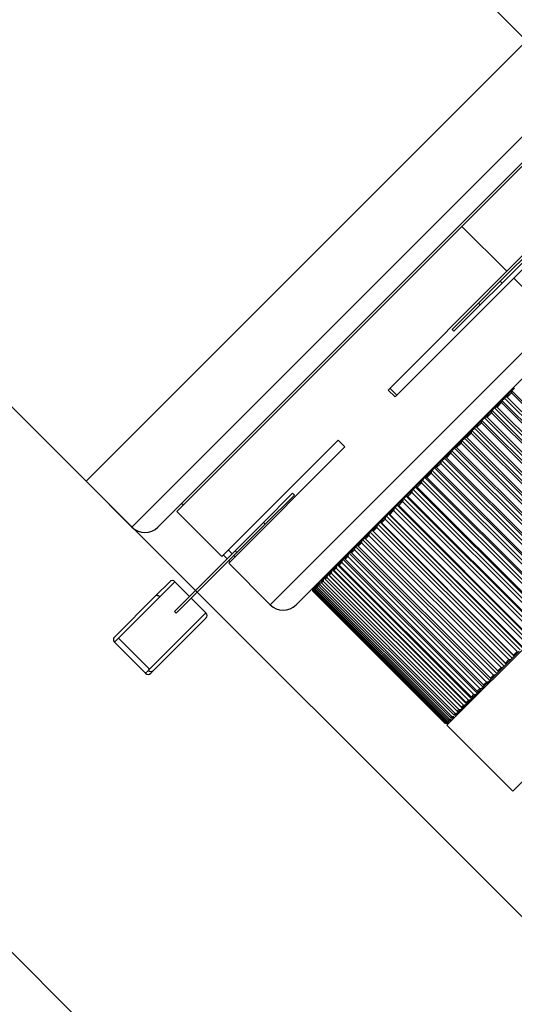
# Model space of a CAD drawing. Header units: millimetres. Extents: x 93 to 687, y 37 to 457.
# Tile 3 of 20: x 299 to 339, y 91 to 171. Entities that reach past the tile are written whole.
import ezdxf

# ---------------------------------------------------------------- set-up
doc = ezdxf.new("R2010")
doc.units = ezdxf.units.MM
doc.header["$PDSIZE"] = -1
doc.linetypes.add('SLD-Solid', pattern=[0])
doc.styles.add('SLDTEXTSTYLE0', font='TXT', dxfattribs={"width": 0.75})
doc.dimstyles.new('SLDDIMSTYLE0', dxfattribs={"dimtxt": 9, "dimasz": 3.556, "dimexe": 0, "dimexo": 0.0625, "dimgap": 2.25, "dimtad": 1, "dimdec": 0, "dimrnd": 1e-09, "dimzin": 12, "dimdsep": 46, "dimtxsty": 'SLDTEXTSTYLE0', "dimblk1": 'CLOSED', "dimblk2": 'CLOSED', "dimsah": 1, "dimcen": 0.09, "dimadec": 0, "dimazin": 3, "dimtfac": 1, "dimtofl": 0, "dimtmove": 0, "dimatfit": 3, "dimldrblk": 'CLOSED', "dimfxl": 1, "dimfrac": 2, "dimtolj": 1, "dimtzin": 12, "dimarcsym": 0})

# ---------------------------------------------------------------- blocks, each defined once
blk = doc.blocks.new('_Closed')
at = {"color": 0, "linetype": 'ByBlock', "lineweight": -2}
for p, q in [((-1, 0.166667), (0, 0)), ((-1, 0.166667), (-1, -0.166667)), ((0, 0), (-1, -0.166667)), ((0, 0), (-1, 0))]:
    blk.add_line(p, q, dxfattribs=at)
blk = doc.blocks.new('_D')
at = {"color": 0, "linetype": 'SLD-Solid', "lineweight": -2}
for p, q in [((236.264, 202.778), (213.276, 179.783)), ((327.193, 65.901), (215.791, 177.269)), ((360.95, 94.638), (329.708, 63.387))]:
    blk.add_line(p, q, dxfattribs=at)
at = {"layer": 'Defpoints', "color": 0, "linetype": 'SLD-Solid'}
for p in [(236.308, 202.823), (213.276, 179.783), (360.994, 94.683)]:
    blk.add_point(p, dxfattribs=at)
at = {"color": 0, "linetype": 'SLD-Solid', "lineweight": -2, "xscale": 3.556, "yscale": 3.556, "zscale": 3.556}
for p, rotation in [((213.276, 179.783), 135.0087284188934), ((329.708, 63.387), 315.0087284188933)]:
    blk.add_blockref('_Closed', p, dxfattribs=dict(at, rotation=rotation))
at = {"color": 0, "linetype": 'SLD-Solid', "lineweight": 18, "insert": (267.032, 141.951), "char_height": 9, "attachment_point": 2, "rotation": 315.00873, "style": 'SLDTEXTSTYLE0'}
blk.add_mtext('\\A1;165', dxfattribs=at)
blk = doc.blocks.new('_D_4')
at = {"color": 0, "linetype": 'SLD-Solid', "lineweight": -2}
for p, q in [((340.302, 169.56), (402.644, 107.237)), ((304.245, 133.492), (366.587, 71.169)), ((400.13, 104.722), (369.101, 73.684))]:
    blk.add_line(p, q, dxfattribs=at)
at = {"layer": 'Defpoints', "color": 0, "linetype": 'SLD-Solid'}
for p in [(340.258, 169.604), (304.201, 133.536), (366.587, 71.169)]:
    blk.add_point(p, dxfattribs=at)
at = {"color": 0, "linetype": 'SLD-Solid', "lineweight": -2, "xscale": 3.556, "yscale": 3.556, "zscale": 3.556}
for p, rotation in [((402.644, 107.237), 45.00872841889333), ((366.587, 71.169), 225.0087284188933)]:
    blk.add_blockref('_Closed', p, dxfattribs=dict(at, rotation=rotation))
at = {"color": 0, "linetype": 'SLD-Solid', "lineweight": 18, "insert": (376.994, 97.491), "char_height": 9, "attachment_point": 2, "rotation": 45.00873, "style": 'SLDTEXTSTYLE0'}
blk.add_mtext('\\A1;51', dxfattribs=at)

msp = doc.modelspace()

# ---------------------------------------------------------------- linework, layer by layer
at = {"color": 7, "linetype": 'SLD-Solid', "lineweight": 25}
for p, q in [((300.74, 209.11), (340.258, 169.604)), ((236.308, 201.408), (304.201, 133.536)), ((304.201, 133.536), (340.258, 169.604)), ((340.258, 169.604), (304.201, 133.536)), ((307.949, 129.789), (344.006, 165.857)), ((344.006, 163.736), (310.07, 129.79)), ((334.958, 154.402), (342.734, 162.18)), ((311.626, 131.063), (334.958, 154.402)), ((334.958, 154.402), (338.635, 150.726)), ((338.101, 149.908), (340.975, 152.783)), ((338.242, 149.767), (341.116, 152.641)), ((338.635, 150.726), (340.501, 152.592)), ((339.201, 150.16), (341.067, 152.027)), ((328.919, 141.006), (338.635, 150.726)), ((329.485, 140.441), (339.201, 150.16)), ((339.201, 150.16), (342.596, 146.766)), ((336.309, 148.116), (338.101, 149.908)), ((336.45, 147.974), (338.242, 149.767)), ((338.101, 149.908), (338.242, 149.767)), ((334.153, 145.959), (336.309, 148.116)), ((334.295, 145.818), (336.45, 147.974)), ((336.309, 148.116), (336.45, 147.974)), ((319.264, 123.427), (342.596, 146.766)), ((334.153, 145.959), (334.295, 145.818)), ((343.126, 145.175), (321.385, 123.427)), ((329.058, 141.145), (329.624, 140.58)), ((339.044, 140.951), (339.25, 141.156)), ((329.485, 140.441), (328.919, 141.006)), ((338.238, 140.144), (338.446, 140.353)), ((338.446, 140.353), (338.523, 140.429)), ((338.446, 140.353), (349.408, 129.394)), ((338.523, 140.429), (338.998, 140.905)), ((339.023, 140.788), (338.67, 140.435)), ((338.67, 140.435), (349.49, 129.618)), ((338.998, 140.905), (339.044, 140.951)), ((349.844, 129.971), (339.023, 140.788)), ((339.044, 140.951), (350.006, 129.992)), ((337.422, 139.328), (337.633, 139.539)), ((337.633, 139.539), (337.706, 139.612)), ((337.633, 139.539), (348.595, 128.581)), ((337.706, 139.612), (338.187, 140.093)), ((338.207, 139.972), (337.849, 139.614)), ((337.849, 139.614), (348.669, 128.796)), ((338.187, 140.093), (338.238, 140.144)), ((349.027, 129.154), (338.207, 139.972)), ((338.238, 140.144), (349.2, 129.186)), ((336.601, 138.507), (336.813, 138.719)), ((336.813, 138.719), (336.881, 138.787)), ((336.813, 138.719), (347.775, 127.76)), ((336.881, 138.787), (337.367, 139.273)), ((337.381, 139.146), (337.021, 138.785)), ((337.021, 138.785), (347.841, 127.968)), ((337.367, 139.273), (337.422, 139.328)), ((348.202, 128.329), (337.381, 139.146)), ((337.422, 139.328), (348.384, 128.37)), ((335.777, 137.683), (335.99, 137.895)), ((335.99, 137.895), (336.054, 137.959)), ((335.99, 137.895), (346.951, 126.937)), ((336.054, 137.959), (336.541, 138.446)), ((336.551, 138.315), (336.189, 137.953)), ((336.189, 137.953), (347.009, 127.136)), ((336.541, 138.446), (336.601, 138.507)), ((347.371, 127.498), (336.551, 138.315)), ((336.601, 138.507), (347.563, 127.548)), ((334.954, 136.86), (335.166, 137.071)), ((335.166, 137.071), (335.226, 137.131)), ((335.166, 137.071), (346.128, 126.113)), ((335.226, 137.131), (335.712, 137.618)), ((335.718, 137.482), (335.356, 137.12)), ((335.356, 137.12), (346.177, 126.303)), ((335.712, 137.618), (335.777, 137.683)), ((346.538, 126.665), (335.718, 137.482)), ((335.777, 137.683), (346.739, 126.724)), ((315.303, 127.386), (324.822, 136.908)), ((315.869, 126.821), (325.387, 136.342)), ((325.387, 136.342), (324.822, 136.908)), ((334.135, 136.04), (334.345, 136.251)), ((334.345, 136.251), (334.4, 136.306)), ((334.345, 136.251), (345.307, 125.292)), ((334.4, 136.306), (334.885, 136.79)), ((334.887, 136.65), (334.526, 136.29)), ((334.526, 136.29), (345.347, 125.473)), ((334.885, 136.79), (334.954, 136.86)), ((345.707, 125.833), (334.887, 136.65)), ((334.954, 136.86), (345.916, 125.901)), ((333.323, 135.228), (333.531, 135.436)), ((333.531, 135.436), (333.581, 135.486)), ((333.531, 135.436), (344.493, 124.478)), ((333.581, 135.486), (334.062, 135.967)), ((334.059, 135.823), (333.702, 135.466)), ((333.702, 135.466), (344.523, 124.648)), ((344.88, 125.006), (334.059, 135.823)), ((334.062, 135.967), (334.135, 136.04)), ((334.135, 136.04), (345.097, 125.082)), ((332.521, 134.426), (332.727, 134.631)), ((332.727, 134.631), (332.772, 134.676)), ((332.727, 134.631), (343.688, 123.673)), ((332.772, 134.676), (333.246, 135.151)), ((333.24, 135.003), (332.887, 134.65)), ((332.887, 134.65), (343.708, 123.833)), ((344.06, 124.186), (333.24, 135.003)), ((333.246, 135.151), (333.323, 135.228)), ((333.323, 135.228), (344.285, 124.269)), ((331.733, 133.638), (331.935, 133.839)), ((331.935, 133.839), (331.974, 133.879)), ((331.935, 133.839), (342.897, 122.881)), ((331.974, 133.879), (332.441, 134.346)), ((332.432, 134.195), (332.085, 133.848)), ((332.085, 133.848), (342.905, 123.03)), ((343.252, 123.378), (332.432, 134.195)), ((332.441, 134.346), (332.521, 134.426)), ((332.521, 134.426), (343.483, 123.467)), ((354.317, 134.163), (333.725, 113.565)), ((307.949, 129.789), (304.201, 133.536)), ((330.962, 132.866), (331.159, 133.063)), ((331.159, 133.063), (331.193, 133.097)), ((331.159, 133.063), (342.12, 122.104)), ((331.193, 133.097), (331.65, 133.554)), ((331.638, 133.4), (331.297, 133.06)), ((331.297, 133.06), (342.118, 122.243)), ((342.458, 122.583), (331.638, 133.4)), ((331.65, 133.554), (331.733, 133.638)), ((331.733, 133.638), (342.695, 122.679)), ((321.101, 132.55), (318.721, 130.168)), ((321.243, 132.408), (318.862, 130.027)), ((321.101, 132.55), (321.243, 132.408)), ((330.21, 132.114), (330.401, 132.305)), ((330.401, 132.305), (330.43, 132.334)), ((330.401, 132.305), (341.363, 121.347)), ((330.43, 132.334), (330.876, 132.78)), ((330.861, 132.623), (330.529, 132.292)), ((330.529, 132.292), (341.349, 121.474)), ((341.681, 121.806), (330.861, 132.623)), ((330.876, 132.78), (330.962, 132.866)), ((330.962, 132.866), (341.924, 121.907)), ((312.015, 131.735), (312.156, 131.593)), ((329.481, 131.384), (329.666, 131.57)), ((329.666, 131.57), (329.689, 131.593)), ((329.666, 131.57), (340.628, 120.611)), ((329.689, 131.593), (330.122, 132.026)), ((330.104, 131.866), (329.782, 131.545)), ((329.782, 131.545), (340.603, 120.727)), ((340.924, 121.049), (330.104, 131.866)), ((330.122, 132.026), (330.21, 132.114)), ((330.21, 132.114), (341.172, 121.155)), ((311.626, 131.063), (315.303, 127.386)), ((328.685, 130.589), (328.777, 130.681)), ((328.777, 130.681), (328.956, 130.859)), ((328.777, 130.681), (339.739, 119.722)), ((328.956, 130.859), (328.973, 130.876)), ((328.956, 130.859), (339.918, 119.901)), ((328.973, 130.876), (329.391, 131.294)), ((329.371, 131.133), (329.06, 130.822)), ((329.06, 130.822), (339.88, 120.005)), ((340.191, 120.316), (329.371, 131.133)), ((329.391, 131.294), (329.481, 131.384)), ((329.481, 131.384), (340.443, 120.426)), ((318.721, 130.168), (316.403, 127.85)), ((318.862, 130.027), (316.544, 127.709)), ((318.862, 130.027), (318.721, 130.168)), ((327.625, 129.528), (328.009, 129.912)), ((328.009, 129.912), (328.102, 130.005)), ((328.102, 130.005), (328.273, 130.176)), ((328.102, 130.005), (339.064, 119.047)), ((328.273, 130.176), (328.284, 130.187)), ((328.273, 130.176), (339.235, 119.218)), ((328.284, 130.187), (328.685, 130.589)), ((328.664, 130.426), (328.365, 130.127)), ((328.365, 130.127), (339.186, 119.31)), ((339.484, 119.609), (328.664, 130.426)), ((327, 128.902), (327.363, 129.266)), ((327.34, 129.101), (327.069, 128.831)), ((338.16, 118.284), (327.34, 129.101)), ((327.363, 129.266), (327.458, 129.361)), ((327.458, 129.361), (327.62, 129.523)), ((327.458, 129.361), (338.419, 118.402)), ((327.62, 129.523), (327.625, 129.528)), ((327.62, 129.523), (338.582, 118.565)), ((327.986, 129.748), (327.701, 129.463)), ((327.701, 129.463), (338.521, 118.645)), ((338.806, 118.931), (327.986, 129.748)), ((326.272, 128.174), (326.409, 128.312)), ((326.409, 128.312), (326.752, 128.655)), ((326.728, 128.489), (326.473, 128.234)), ((326.473, 128.234), (337.293, 117.417)), ((337.548, 117.672), (326.728, 128.489)), ((326.752, 128.655), (326.847, 128.749)), ((326.847, 128.749), (327, 128.902)), ((326.847, 128.749), (337.809, 117.791)), ((327.069, 128.831), (337.89, 118.014)), ((359.713, 128.769), (339.121, 108.171)), ((316.403, 127.85), (311.427, 122.872)), ((316.544, 127.709), (311.568, 122.731)), ((315.743, 127.189), (315.424, 127.508)), ((315.834, 127.917), (316.152, 127.599)), ((316.293, 127.457), (316.399, 127.351)), ((316.544, 127.709), (316.403, 127.85)), ((325.344, 127.246), (325.64, 127.543)), ((325.616, 127.377), (325.396, 127.156)), ((336.436, 116.56), (325.616, 127.377)), ((325.64, 127.543), (325.735, 127.637)), ((325.735, 127.637), (325.857, 127.759)), ((325.735, 127.637), (336.697, 116.679)), ((325.857, 127.759), (326.177, 128.079)), ((326.152, 127.914), (325.914, 127.675)), ((325.914, 127.675), (336.735, 116.858)), ((336.973, 117.096), (326.152, 127.914)), ((326.177, 128.079), (326.272, 128.174)), ((326.272, 128.174), (337.234, 117.216)), ((315.869, 126.821), (319.264, 123.427)), ((315.99, 126.942), (315.884, 127.048)), ((324.445, 126.347), (324.691, 126.593)), ((324.691, 126.593), (324.784, 126.687)), ((324.784, 126.687), (324.873, 126.775)), ((324.784, 126.687), (335.746, 115.728)), ((324.873, 126.775), (325.144, 127.047)), ((325.121, 126.882), (324.919, 126.679)), ((324.919, 126.679), (335.739, 115.862)), ((335.941, 116.064), (325.121, 126.882)), ((325.144, 127.047), (325.239, 127.141)), ((325.239, 127.141), (325.344, 127.246)), ((325.239, 127.141), (336.2, 116.182)), ((325.396, 127.156), (336.216, 116.339)), ((323.728, 125.63), (323.92, 125.822)), ((323.92, 125.822), (324.01, 125.912)), ((324.01, 125.912), (324.063, 125.965)), ((324.01, 125.912), (334.972, 114.953)), ((324.063, 125.965), (324.282, 126.184)), ((324.261, 126.021), (324.098, 125.859)), ((324.098, 125.859), (334.919, 115.042)), ((335.081, 115.204), (324.261, 126.021)), ((324.282, 126.184), (324.374, 126.276)), ((324.374, 126.276), (324.445, 126.347)), ((324.374, 126.276), (335.336, 115.318)), ((324.668, 126.429), (324.486, 126.246)), ((324.486, 126.246), (335.306, 115.429)), ((335.489, 115.612), (324.668, 126.429)), ((309.906, 124.18), (311.037, 125.311)), ((311.461, 125.312), (310.224, 124.074)), ((312.664, 124.11), (311.461, 125.312)), ((322.921, 124.964), (322.992, 124.893)), ((323.017, 124.919), (323.121, 125.023)), ((323.121, 125.023), (323.204, 125.106)), ((323.204, 125.106), (323.338, 125.239)), ((323.322, 125.083), (323.223, 124.983)), ((323.223, 124.983), (334.044, 114.166)), ((334.143, 114.266), (323.322, 125.083)), ((323.442, 125.343), (323.604, 125.506)), ((323.587, 125.347), (323.466, 125.226)), ((323.466, 125.226), (334.286, 114.409)), ((334.407, 114.53), (323.587, 125.347)), ((323.604, 125.506), (323.693, 125.594)), ((323.693, 125.594), (323.728, 125.63)), ((323.693, 125.594), (323.754, 125.533)), ((323.9, 125.66), (323.758, 125.518)), ((323.758, 125.518), (334.578, 114.701)), ((334.72, 114.843), (323.9, 125.66)), ((306.512, 120.785), (309.906, 124.18)), ((322.764, 124.665), (322.777, 124.678)), ((322.774, 124.534), (322.765, 124.525)), ((322.765, 124.525), (333.585, 113.708)), ((333.595, 113.717), (322.774, 124.534)), ((322.777, 124.678), (322.797, 124.698)), ((322.797, 124.698), (322.84, 124.742)), ((322.834, 124.594), (322.801, 124.562)), ((322.801, 124.562), (333.622, 113.744)), ((333.654, 113.777), (322.834, 124.594)), ((322.84, 124.742), (322.881, 124.783)), ((322.881, 124.783), (322.955, 124.856)), ((322.945, 124.705), (322.89, 124.65)), ((322.89, 124.65), (333.711, 113.833)), ((333.766, 113.888), (322.945, 124.705)), ((323.108, 124.869), (323.031, 124.791)), ((323.031, 124.791), (333.851, 113.974)), ((333.929, 114.051), (323.108, 124.869)), ((310.224, 124.074), (306.844, 120.693)), ((314.007, 122.766), (312.805, 123.968)), ((309.39, 118.148), (314.007, 122.766)), ((311.568, 122.731), (311.427, 122.872)), ((314.008, 122.342), (309.7, 118.033)), ((306.844, 120.693), (306.512, 120.361)), ((306.512, 120.361), (309.058, 117.816)), ((309.39, 118.148), (306.844, 120.693)), ((339.186, 119.31), (339.484, 119.609)), ((339.647, 119.63), (339.246, 119.229)), ((338.419, 118.402), (338.582, 118.565)), ((338.521, 118.645), (338.806, 118.931)), ((338.582, 118.565), (338.587, 118.57)), ((338.97, 118.953), (338.587, 118.57)), ((338.97, 118.953), (339.064, 119.047)), ((339.064, 119.047), (339.235, 119.218)), ((339.235, 119.218), (339.246, 119.229)), ((309.058, 117.816), (309.296, 118.053)), ((309.296, 118.053), (309.39, 118.148)), ((309.7, 118.033), (309.483, 117.816)), ((337.714, 117.696), (337.809, 117.791)), ((337.809, 117.791), (337.961, 117.944)), ((337.89, 118.014), (338.16, 118.284)), ((338.325, 118.308), (337.961, 117.944)), ((338.325, 118.308), (338.419, 118.402)), ((336.735, 116.858), (336.973, 117.096)), ((337.139, 117.121), (336.818, 116.801)), ((337.139, 117.121), (337.234, 117.216)), ((337.234, 117.216), (337.371, 117.353)), ((337.293, 117.417), (337.548, 117.672)), ((337.714, 117.696), (337.371, 117.353)), ((336.106, 116.088), (335.834, 115.816)), ((336.106, 116.088), (336.2, 116.182)), ((336.2, 116.182), (336.305, 116.287)), ((336.216, 116.339), (336.436, 116.56)), ((336.602, 116.584), (336.305, 116.287)), ((336.602, 116.584), (336.697, 116.679)), ((336.697, 116.679), (336.818, 116.801)), ((335.244, 115.226), (335.336, 115.318)), ((335.306, 115.429), (335.489, 115.612)), ((335.336, 115.318), (335.407, 115.389)), ((335.653, 115.635), (335.407, 115.389)), ((335.653, 115.635), (335.746, 115.728)), ((335.739, 115.862), (335.941, 116.064)), ((335.746, 115.728), (335.834, 115.816)), ((334.286, 114.409), (334.407, 114.53)), ((334.566, 114.548), (334.403, 114.385)), ((334.566, 114.548), (334.654, 114.636)), ((334.578, 114.701), (334.72, 114.843)), ((334.593, 114.697), (334.654, 114.636)), ((334.654, 114.636), (334.69, 114.672)), ((334.881, 114.863), (334.69, 114.672)), ((334.881, 114.863), (334.972, 114.953)), ((334.919, 115.042), (335.081, 115.204)), ((334.972, 114.953), (335.025, 115.007)), ((335.244, 115.226), (335.025, 115.007)), ((333.585, 113.708), (333.595, 113.717)), ((333.622, 113.744), (333.654, 113.777)), ((333.711, 113.833), (333.766, 113.888)), ((333.739, 113.72), (333.726, 113.707)), ((333.802, 113.783), (333.758, 113.74)), ((333.917, 113.898), (333.843, 113.824)), ((333.851, 113.974), (333.929, 114.051)), ((334.083, 114.064), (333.979, 113.96)), ((334.044, 114.166), (334.143, 114.266)), ((334.3, 114.281), (334.166, 114.147)), ((334.215, 114.197), (334.286, 114.126)), ((333.725, 113.565), (339.121, 108.171))]:
    msp.add_line(p, q, dxfattribs=at)
at = {"color": 7, "linetype": 'SLD-Solid', "lineweight": 25, "flags": 128}
msp.add_lwpolyline([(309.906, 124.18), (309.931, 124.197), (309.963, 124.205), (310.001, 124.203), (310.043, 124.193), (310.089, 124.174), (310.135, 124.147), (310.181, 124.113), (310.224, 124.074)], dxfattribs=at)
at = {"color": 7, "linetype": 'SLD-Solid', "lineweight": 25}
for centre, radius, start, end in [((309.009, 130.85), 1.5, 225.00873, 315.00873), ((311.249, 125.099), 0.3, 45.00873, 135.00873), ((320.324, 124.488), 1.5, 225.00873, 315.00873), ((313.795, 122.554), 0.3, 315.00873, 45.00873), ((306.725, 120.573), 0.3, 135.00873, 225.00873), ((309.271, 118.028), 0.3, 225.00873, 315.00873), ((309.508, 118.246), 0.287, 222.27108, 311.98047)]:
    msp.add_arc(centre, radius, start, end, dxfattribs=at)
for points in [[(338.67, 140.435), (338.642, 140.434), (338.593, 140.432), (338.544, 140.43), (338.523, 140.429)], [(338.998, 140.905), (339.003, 140.883), (339.011, 140.844), (339.02, 140.806), (339.023, 140.788)], [(337.849, 139.614), (337.822, 139.613), (337.774, 139.613), (337.727, 139.612), (337.706, 139.612)], [(338.187, 140.093), (338.191, 140.071), (338.197, 140.03), (338.204, 139.989), (338.207, 139.972)], [(337.021, 138.785), (336.995, 138.786), (336.948, 138.786), (336.902, 138.787), (336.881, 138.787)], [(337.367, 139.273), (337.369, 139.249), (337.374, 139.207), (337.379, 139.165), (337.381, 139.146)], [(336.189, 137.953), (336.164, 137.954), (336.119, 137.956), (336.074, 137.958), (336.054, 137.959)], [(336.541, 138.446), (336.543, 138.422), (336.546, 138.378), (336.549, 138.334), (336.551, 138.315)], [(335.356, 137.12), (335.332, 137.122), (335.288, 137.126), (335.245, 137.129), (335.226, 137.131)], [(335.712, 137.618), (335.713, 137.593), (335.715, 137.547), (335.717, 137.502), (335.718, 137.482)], [(334.526, 136.29), (334.503, 136.293), (334.461, 136.298), (334.419, 136.303), (334.4, 136.306)], [(334.885, 136.79), (334.885, 136.764), (334.886, 136.718), (334.886, 136.671), (334.887, 136.65)], [(333.702, 135.466), (333.68, 135.469), (333.639, 135.476), (333.599, 135.483), (333.581, 135.486)], [(334.062, 135.967), (334.062, 135.94), (334.061, 135.892), (334.06, 135.844), (334.059, 135.823)], [(332.887, 134.65), (332.866, 134.655), (332.827, 134.664), (332.788, 134.672), (332.772, 134.676)], [(333.246, 135.151), (333.245, 135.124), (333.243, 135.074), (333.241, 135.025), (333.24, 135.003)], [(332.085, 133.848), (332.064, 133.853), (332.027, 133.864), (331.99, 133.874), (331.974, 133.879)], [(332.441, 134.346), (332.439, 134.318), (332.436, 134.267), (332.433, 134.217), (332.432, 134.195)], [(331.297, 133.06), (331.278, 133.067), (331.243, 133.079), (331.208, 133.091), (331.193, 133.097)], [(331.65, 133.554), (331.648, 133.526), (331.644, 133.474), (331.639, 133.423), (331.638, 133.4)], [(330.529, 132.292), (330.511, 132.299), (330.477, 132.314), (330.444, 132.328), (330.43, 132.334)], [(330.876, 132.78), (330.873, 132.751), (330.868, 132.698), (330.863, 132.646), (330.861, 132.623)], [(329.782, 131.545), (329.765, 131.553), (329.734, 131.57), (329.703, 131.585), (329.689, 131.593)], [(330.122, 132.026), (330.118, 131.996), (330.112, 131.943), (330.107, 131.89), (330.104, 131.866)], [(329.06, 130.822), (329.044, 130.832), (329.015, 130.85), (328.985, 130.868), (328.973, 130.876)], [(329.391, 131.294), (329.387, 131.264), (329.38, 131.21), (329.374, 131.157), (329.371, 131.133)], [(328.009, 129.912), (328.004, 129.881), (327.997, 129.826), (327.989, 129.772), (327.986, 129.748)], [(328.365, 130.127), (328.35, 130.138), (328.323, 130.158), (328.296, 130.178), (328.284, 130.187)], [(328.685, 130.589), (328.681, 130.558), (328.674, 130.504), (328.667, 130.45), (328.664, 130.426)], [(327.363, 129.266), (327.359, 129.235), (327.351, 129.18), (327.343, 129.125), (327.34, 129.101)], [(327.701, 129.463), (327.687, 129.475), (327.662, 129.497), (327.636, 129.519), (327.625, 129.528)], [(326.473, 128.234), (326.461, 128.249), (326.44, 128.275), (326.419, 128.3), (326.409, 128.312)], [(326.752, 128.655), (326.747, 128.624), (326.739, 128.569), (326.731, 128.513), (326.728, 128.489)], [(327.069, 128.831), (327.056, 128.844), (327.033, 128.868), (327.01, 128.892), (327, 128.902)], [(325.64, 127.543), (325.636, 127.512), (325.628, 127.457), (325.62, 127.401), (325.616, 127.377)], [(325.914, 127.675), (325.904, 127.691), (325.884, 127.719), (325.865, 127.747), (325.857, 127.759)], [(326.177, 128.079), (326.172, 128.048), (326.164, 127.993), (326.156, 127.938), (326.152, 127.914)], [(324.691, 126.593), (324.687, 126.563), (324.679, 126.508), (324.672, 126.453), (324.668, 126.429)], [(324.919, 126.679), (324.91, 126.697), (324.895, 126.729), (324.879, 126.761), (324.873, 126.775)], [(325.144, 127.047), (325.14, 127.016), (325.132, 126.961), (325.124, 126.906), (325.121, 126.882)], [(325.396, 127.156), (325.386, 127.173), (325.369, 127.203), (325.351, 127.233), (325.344, 127.246)], [(323.92, 125.822), (323.916, 125.791), (323.909, 125.738), (323.903, 125.684), (323.9, 125.66)], [(324.098, 125.859), (324.092, 125.879), (324.08, 125.914), (324.068, 125.95), (324.063, 125.965)], [(324.282, 126.184), (324.278, 126.154), (324.271, 126.1), (324.264, 126.045), (324.261, 126.021)], [(324.486, 126.246), (324.478, 126.265), (324.465, 126.299), (324.451, 126.333), (324.445, 126.347)], [(323.121, 125.023), (323.119, 124.994), (323.114, 124.943), (323.11, 124.891), (323.108, 124.869)], [(323.223, 124.983), (323.22, 125.006), (323.213, 125.047), (323.207, 125.088), (323.204, 125.106)], [(323.338, 125.239), (323.335, 125.21), (323.33, 125.158), (323.325, 125.106), (323.322, 125.083)], [(323.466, 125.226), (323.461, 125.248), (323.453, 125.287), (323.445, 125.326), (323.442, 125.343)], [(323.604, 125.506), (323.601, 125.476), (323.595, 125.423), (323.589, 125.37), (323.587, 125.347)], [(323.758, 125.518), (323.752, 125.539), (323.742, 125.576), (323.733, 125.614), (323.728, 125.63)], [(322.765, 124.525), (322.764, 124.551), (322.764, 124.598), (322.764, 124.645), (322.764, 124.665)], [(322.801, 124.562), (322.8, 124.587), (322.799, 124.633), (322.797, 124.678), (322.797, 124.698)], [(322.84, 124.742), (322.839, 124.714), (322.837, 124.665), (322.835, 124.615), (322.834, 124.594)], [(322.89, 124.65), (322.889, 124.675), (322.885, 124.719), (322.882, 124.763), (322.881, 124.783)], [(322.955, 124.856), (322.953, 124.828), (322.95, 124.778), (322.947, 124.728), (322.945, 124.705)], [(323.031, 124.791), (323.028, 124.815), (323.024, 124.858), (323.019, 124.9), (323.017, 124.919)], [(339.246, 119.229), (339.234, 119.244), (339.215, 119.271), (339.195, 119.298), (339.186, 119.31)], [(338.587, 118.57), (338.575, 118.584), (338.553, 118.609), (338.531, 118.634), (338.521, 118.645)], [(338.806, 118.931), (338.837, 118.935), (338.892, 118.942), (338.946, 118.95), (338.97, 118.953)], [(337.961, 117.944), (337.948, 117.957), (337.924, 117.98), (337.9, 118.003), (337.89, 118.014)], [(338.16, 118.284), (338.191, 118.288), (338.246, 118.296), (338.301, 118.304), (338.325, 118.308)], [(336.973, 117.096), (337.004, 117.101), (337.059, 117.109), (337.114, 117.117), (337.139, 117.121)], [(337.371, 117.353), (337.357, 117.365), (337.331, 117.386), (337.305, 117.408), (337.293, 117.417)], [(337.548, 117.672), (337.579, 117.676), (337.634, 117.684), (337.689, 117.693), (337.714, 117.696)], [(335.941, 116.064), (335.972, 116.069), (336.027, 116.077), (336.082, 116.085), (336.106, 116.088)], [(336.305, 116.287), (336.289, 116.297), (336.259, 116.314), (336.229, 116.332), (336.216, 116.339)], [(336.436, 116.56), (336.467, 116.564), (336.523, 116.572), (336.578, 116.581), (336.602, 116.584)], [(336.818, 116.801), (336.803, 116.811), (336.775, 116.831), (336.747, 116.85), (336.735, 116.858)], [(335.407, 115.389), (335.388, 115.396), (335.355, 115.41), (335.321, 115.423), (335.306, 115.429)], [(335.489, 115.612), (335.519, 115.616), (335.574, 115.624), (335.629, 115.631), (335.653, 115.635)], [(335.834, 115.816), (335.817, 115.825), (335.785, 115.84), (335.753, 115.856), (335.739, 115.862)], [(334.407, 114.53), (334.437, 114.533), (334.49, 114.539), (334.543, 114.545), (334.566, 114.548)], [(334.69, 114.672), (334.669, 114.677), (334.632, 114.687), (334.595, 114.697), (334.578, 114.701)], [(334.72, 114.843), (334.75, 114.847), (334.804, 114.853), (334.858, 114.86), (334.881, 114.863)], [(335.025, 115.007), (335.005, 115.013), (334.97, 115.025), (334.934, 115.036), (334.919, 115.042)], [(335.081, 115.204), (335.112, 115.208), (335.166, 115.216), (335.22, 115.223), (335.244, 115.226)], [(333.726, 113.707), (333.699, 113.707), (333.653, 113.707), (333.606, 113.708), (333.585, 113.708)], [(333.595, 113.717), (333.621, 113.718), (333.669, 113.719), (333.718, 113.719), (333.739, 113.72)], [(333.758, 113.74), (333.733, 113.74), (333.687, 113.742), (333.642, 113.744), (333.622, 113.744)], [(333.654, 113.777), (333.682, 113.778), (333.731, 113.78), (333.78, 113.782), (333.802, 113.783)], [(333.843, 113.824), (333.818, 113.826), (333.774, 113.829), (333.73, 113.832), (333.711, 113.833)], [(333.766, 113.888), (333.794, 113.89), (333.844, 113.893), (333.894, 113.897), (333.917, 113.898)], [(333.979, 113.96), (333.955, 113.963), (333.913, 113.967), (333.87, 113.972), (333.851, 113.974)], [(333.929, 114.051), (333.957, 114.054), (334.009, 114.058), (334.06, 114.062), (334.083, 114.064)], [(334.166, 114.147), (334.143, 114.151), (334.102, 114.157), (334.061, 114.163), (334.044, 114.166)], [(334.143, 114.266), (334.172, 114.268), (334.224, 114.274), (334.277, 114.279), (334.3, 114.281)], [(334.403, 114.385), (334.382, 114.389), (334.342, 114.397), (334.303, 114.405), (334.286, 114.409)]]:
    msp.add_open_spline(points, degree=3, knots=[0, 0, 0, 0, 0.56, 1, 1, 1, 1], dxfattribs=at)

# ---------------------------------------------------------------- dimensions: what is measured, and where the dimension line sits
at = {"color": 5, "linetype": 'SLD-Solid', "lineweight": 18}
for base, p1, p2, angle, picture, middle in [((213.276, 179.783), (360.994, 94.683), (236.308, 202.823), 315.00873, '_D', (259.078, 133.995)), ((366.587, 71.169), (340.258, 169.604), (304.201, 133.536), 45.00873, '_D_4', (384.95, 89.538))]:
    dim = msp.add_linear_dim(base=base, p1=p1, p2=p2, angle=angle, dimstyle='SLDDIMSTYLE0', dxfattribs=at)
    dim.commit()
    dim.dimension.update_dxf_attribs({"geometry": picture, "text_midpoint": middle, "dimtype": 160})

doc.saveas('drawing.dxf')
